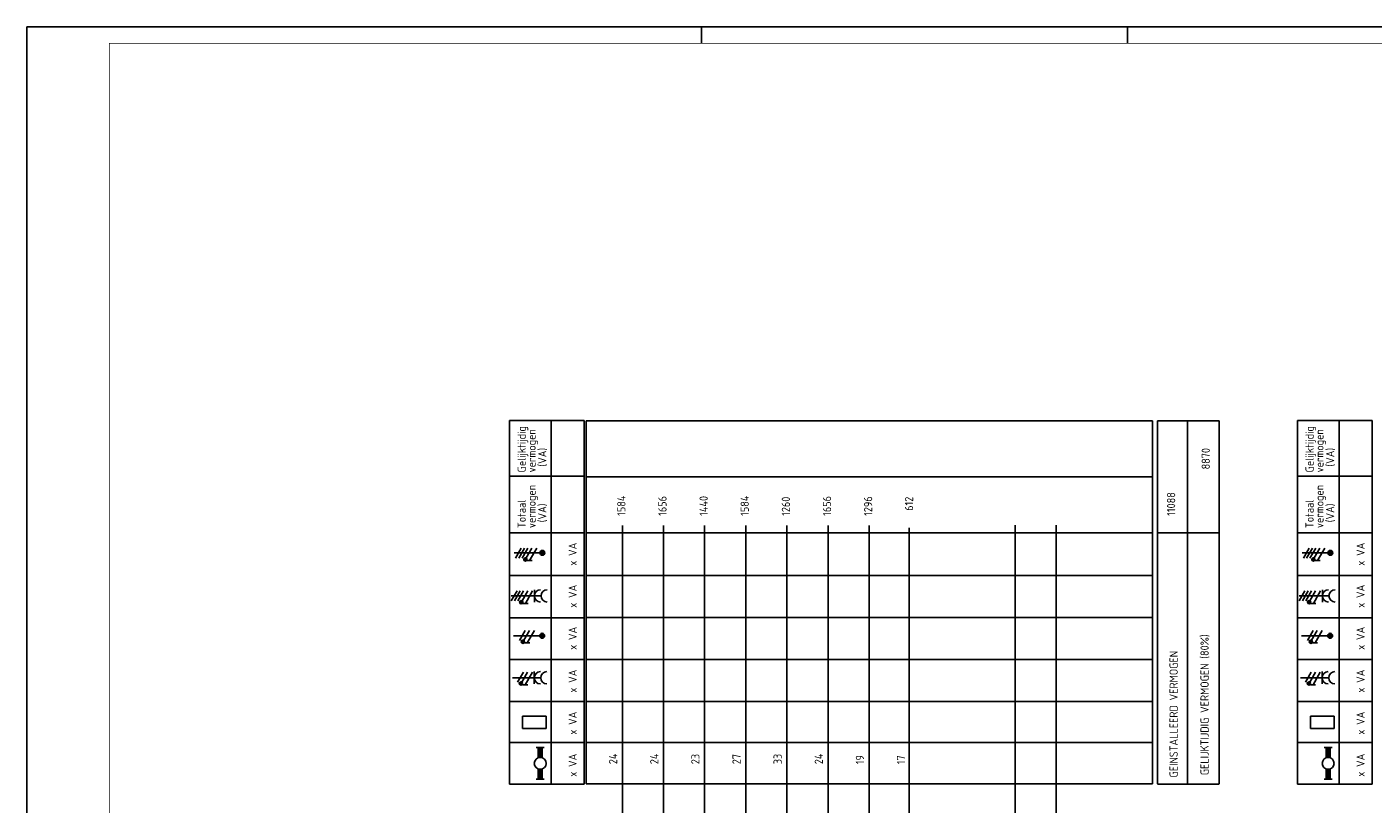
# Model space of a CAD drawing. Header units: millimetres. Extents: x 0 to 1189, y 0 to 841.
# Tile 3 of 8: x 0 to 409, y 605 to 841. Entities that reach past the tile are written whole.
import ezdxf
from ezdxf.enums import TextEntityAlignment as Align

# ---------------------------------------------------------------- set-up
doc = ezdxf.new("R2010")
doc.units = ezdxf.units.MM
for name, color, linetype in [('1', 7, 'CONTINUOUS'), ('40', 1, 'CONTINUOUS'), ('70', 1, 'CONTINUOUS'), ('71', 2, 'CONTINUOUS'), ('BLOKASP', 9, 'CONTINUOUS'), ('LIJN018', 210, 'CONTINUOUS'), ('LIJN025', 10, 'CONTINUOUS'), ('LIJN035', 50, 'CONTINUOUS'), ('LIJN050', 90, 'CONTINUOUS'), ('TEKST25', 10, 'CONTINUOUS'), ('TEKST35', 50, 'CONTINUOUS'), ('TEKST50', 90, 'CONTINUOUS')]:
    doc.layers.add(name, color=color, linetype=linetype)
doc.styles.add('ISO', font='ISO.SHX')
doc.styles.add('NEN', font='iso.shx')
doc.styles.add('ROMAND', font='romand')

# ---------------------------------------------------------------- blocks, each defined once
blk = doc.blocks.new('RWS035')
at = {"layer": '71'}
for p, q in [((-2, 8), (2, 8)), ((-1, 2.83), (-1, 8)), ((1, 2.83), (1, 8)), ((-1, -2.83), (-1, -8)), ((1, -2.83), (1, -8)), ((2, -8), (-2, -8))]:
    blk.add_line(p, q, dxfattribs=at)
blk.add_circle((0, 0), 3, dxfattribs=at)
for points in [[(-1, 3), (1, 3), (-1, 8), (1, 8)], [(-1, 3), (-1, 2.9), (0, 3)], [(1, 2.9), (1, 3), (0.1, 3)], [(-1, -3), (-1, -2.9), (-0.1, -3)], [(-1, -8), (1, -8), (-1, -3), (1, -3)], [(1, -3), (1, -2.9), (0.1, -3)]]:
    blk.add_solid(points, dxfattribs=at)
blk = doc.blocks.new('A0')
at = {"layer": 'LIJN025'}
for p, q in [((205, 836), (205, 841)), ((334.5, 836), (334.5, 841))]:
    blk.add_line(p, q, dxfattribs=at)
blk.add_lwpolyline([(1189, 841), (1189, 0), (0, 0), (0, 841)], close=True, dxfattribs=at)
at = {"layer": 'LIJN050', "const_width": 0.2}
blk.add_lwpolyline([(1184, 836), (25, 836), (25, 5), (1184, 5)], close=True, dxfattribs=at)
at = {"layer": 'TEKST25', "style": 'ROMAND', "width": 2.899115}
blk.add_attdef('STATUS', text='', height=2.5, dxfattribs=at).set_placement((1143, 71.5), (1182, 71.5), align=Align.FIT)
at = {"layer": 'TEKST25', "style": 'ISO'}
for tag, p in [('E', (1144.25, 66)), ('NAAM-E', (1155.75, 66)), ('DATUM-E', (1174, 66)), ('D', (1144.25, 61)), ('NAAM-D', (1155.75, 61)), ('DATUM-D', (1174, 61)), ('C', (1144.25, 56)), ('NAAM-C', (1155.75, 56)), ('DATUM-C', (1174, 56)), ('B', (1144.25, 51)), ('NAAM-B', (1155.75, 51)), ('DATUM-B', (1174, 51)), ('A', (1144.25, 46)), ('NAAM-A', (1155.75, 46)), ('DATUM-A', (1174, 46))]:
    blk.add_attdef(tag, text='', height=2.5, dxfattribs=at).set_placement(p, align=Align.CENTER)
for tag, p in [('DATUM', (1021.75, 36.25)), ('SCHAAL', (1057, 36.25)), ('GETEKEND', (1087.25, 36.25)), ('GECONTOL.', (1122, 36.25)), ('FORMAAT', (1152.25, 28.25))]:
    blk.add_attdef(tag, p, '', height=2.5, dxfattribs=at)
at = {"layer": 'TEKST35', "style": 'ISO'}
for tag, p in [('PROJECT', (1023.5, 72.5)), ('PLAATS', (1023.5, 63.5)), ('INSTALLATIE-REGEL1', (1023.5, 52.5)), ('INSTALLATIE-REGEL2', (1023.5, 43.5))]:
    blk.add_attdef(tag, p, '', height=4, dxfattribs=at)
blk.add_attdef('PROJ.NR.', text='', height=4, dxfattribs=at).set_placement((1170, 23), align=Align.CENTER)
at = {"layer": 'TEKST50', "style": 'ISO'}
blk.add_attdef('FILE-NAAM', text='', height=5, dxfattribs=at).set_placement((1162.5, 7.5), align=Align.CENTER)

msp = doc.modelspace()

# ---------------------------------------------------------------- linework, layer by layer
at = {"layer": '1', "color": 1}
for p, q in [((150.21, 682.57), (148.46, 679.53)), ((151.21, 682.57), (149.46, 679.53)), ((152.21, 682.57), (150.46, 679.53)), ((153.46, 682.57), (151.74, 679.58)), ((154.96, 682.57), (152.78, 678.78)), ((148.94, 669.57), (147.19, 666.53)), ((149.94, 669.57), (148.19, 666.53)), ((150.94, 669.57), (149.19, 666.53)), ((152.19, 669.57), (150.47, 666.58)), ((153.69, 669.57), (151.51, 665.78)), ((151.46, 657.55), (149.71, 654.52)), ((152.71, 657.55), (150.98, 654.56)), ((154.21, 657.55), (152.02, 653.76)), ((150.86, 644.85), (149.11, 641.82)), ((152.11, 644.85), (150.38, 641.86)), ((153.61, 644.85), (151.42, 641.06))]:
    msp.add_line(p, q, dxfattribs=at)
for centre in [(151.5, 679.14), (150.23, 666.14), (150.74, 654.12), (150.14, 641.42)]:
    msp.add_circle(centre, 0.5, dxfattribs=at)
at = {"layer": '70'}
for p, q in [((153.55, 678.78), (152, 678.78)), ((152.28, 665.78), (150.73, 665.78)), ((152.8, 653.76), (151.25, 653.76)), ((152.2, 641.06), (150.65, 641.06))]:
    msp.add_line(p, q, dxfattribs=at)
at = {"layer": '70', "const_width": 0.5}
for points in [[(151.25, 679.14, 1), (151.75, 679.14, 1)], [(149.98, 666.14, 1), (150.48, 666.14, 1)], [(150.49, 654.12, 1), (150.99, 654.12, 1)], [(149.89, 641.42, 1), (150.39, 641.42, 1)]]:
    msp.add_lwpolyline(points, format="xyb", close=True, dxfattribs=at)
at = {"layer": '71'}
for p, q in [((147.15, 668.04), (156.24, 668.04)), ((154.24, 666.16), (154.24, 669.92)), ((147.56, 643.15), (156.16, 643.15)), ((154.16, 641.27), (154.16, 645.03)), ((150.62, 631.46), (157.81, 631.46)), ((150.62, 627.7), (150.62, 631.46)), ((157.81, 627.7), (157.81, 631.46)), ((150.62, 627.7), (157.81, 627.7))]:
    msp.add_line(p, q, dxfattribs=at)
for centre, radius in [((156.65, 681.13), 0.75), ((156.65, 681.13), 0.5), ((156.65, 681.13), 0.25), ((156.58, 655.93), 0.75), ((156.58, 655.93), 0.5), ((156.58, 655.93), 0.25)]:
    msp.add_circle(centre, radius, dxfattribs=at)
for centre in [(156.12, 668.04), (158.12, 668.04), (156.04, 643.15), (158.04, 643.15)]:
    msp.add_arc(centre, 1.88, 90, 270, dxfattribs=at)
at = {"layer": 'BLOKASP', "color": 9, "linetype": 'Continuous'}
for p, q in [((386.12, 610.85), (386.12, 721.33)), ((386.12, 721.33), (408.79, 721.33)), ((398.79, 610.85), (398.79, 721.33)), ((408.79, 610.85), (408.79, 721.33)), ((386.12, 704.41), (408.79, 704.41)), ((386.12, 687.17), (408.79, 687.17)), ((386.12, 674.29), (408.79, 674.29)), ((386.12, 661.42), (408.79, 661.42)), ((386.12, 648.71), (408.79, 648.71)), ((386.12, 635.93), (408.79, 635.93)), ((386.12, 623.49), (408.79, 623.49)), ((386.12, 610.85), (408.79, 610.85))]:
    msp.add_line(p, q, dxfattribs=at)
at = {"layer": 'BLOKASP', "color": 9}
for p, q in [((395.59, 681.13), (387.51, 681.13)), ((389.66, 682.57), (387.91, 679.53)), ((390.66, 682.57), (388.91, 679.53)), ((391.66, 682.57), (389.91, 679.53)), ((392.91, 682.57), (391.18, 679.58)), ((394.41, 682.57), (392.22, 678.78)), ((393, 678.78), (391.45, 678.78)), ((386.6, 668.04), (395.69, 668.04)), ((388.39, 669.57), (386.64, 666.53)), ((389.39, 669.57), (387.64, 666.53)), ((390.39, 669.57), (388.64, 666.53)), ((391.64, 669.57), (389.91, 666.58)), ((393.14, 669.57), (390.95, 665.78)), ((393.69, 666.16), (393.69, 669.92)), ((391.73, 665.78), (390.18, 665.78)), ((395.53, 655.93), (387.33, 655.93)), ((390.9, 657.55), (389.15, 654.52)), ((392.15, 657.55), (390.43, 654.56)), ((393.65, 657.55), (391.47, 653.76)), ((392.24, 653.76), (390.69, 653.76)), ((387, 643.15), (395.6, 643.15)), ((390.3, 644.85), (388.55, 641.82)), ((391.55, 644.85), (389.83, 641.86)), ((393.05, 644.85), (390.87, 641.06)), ((393.6, 641.27), (393.6, 645.03)), ((391.64, 641.06), (390.09, 641.06)), ((390.06, 627.7), (390.06, 631.46)), ((390.06, 631.46), (397.25, 631.46)), ((397.25, 627.7), (397.25, 631.46)), ((390.06, 627.7), (397.25, 627.7))]:
    msp.add_line(p, q, dxfattribs=at)
at = {"layer": 'BLOKASP'}
for p, q in [((394.24, 621.93), (396.64, 621.93)), ((394.84, 618.83), (394.84, 621.93)), ((396.04, 618.83), (396.04, 621.93)), ((394.84, 615.43), (394.84, 612.33)), ((396.04, 615.43), (396.04, 612.33)), ((396.64, 612.33), (394.24, 612.33))]:
    msp.add_line(p, q, dxfattribs=at)
at = {"layer": 'BLOKASP', "color": 9, "const_width": 0.5}
for points in [[(390.69, 679.14, 1), (391.19, 679.14, 1)], [(389.42, 666.14, 1), (389.92, 666.14, 1)], [(389.93, 654.12, 1), (390.43, 654.12, 1)], [(389.33, 641.42, 1), (389.83, 641.42, 1)]]:
    msp.add_lwpolyline(points, format="xyb", close=True, dxfattribs=at)
at = {"layer": 'BLOKASP', "color": 9}
for centre, radius in [((390.94, 679.14), 0.5), ((396.09, 681.13), 0.75), ((396.09, 681.13), 0.5), ((396.09, 681.13), 0.25), ((389.67, 666.14), 0.5), ((390.18, 654.12), 0.5), ((396.03, 655.93), 0.75), ((396.03, 655.93), 0.5), ((396.03, 655.93), 0.25), ((389.58, 641.42), 0.5)]:
    msp.add_circle(centre, radius, dxfattribs=at)
at = {"layer": 'BLOKASP'}
msp.add_circle((395.44, 617.13), 1.8, dxfattribs=at)
at = {"layer": 'BLOKASP', "color": 9}
for centre in [(395.57, 668.04), (397.57, 668.04), (395.48, 643.15), (397.48, 643.15)]:
    msp.add_arc(centre, 1.88, 90, 270, dxfattribs=at)
at = {"layer": 'BLOKASP'}
for points in [[(394.84, 618.93), (396.04, 618.93), (394.84, 621.93), (396.04, 621.93)], [(394.84, 618.93), (394.84, 618.87), (395.44, 618.93)], [(396.04, 618.87), (396.04, 618.93), (395.5, 618.93)], [(394.84, 615.33), (394.84, 615.39), (395.38, 615.33)], [(394.84, 612.33), (396.04, 612.33), (394.84, 615.33), (396.04, 615.33)], [(396.04, 615.33), (396.04, 615.39), (395.5, 615.33)]]:
    msp.add_solid(points, dxfattribs=at)
at = {"layer": 'LIJN018', "color": 9, "linetype": 'Continuous'}
for p, q in [((169.95, 721.23), (342.09, 721.23)), ((169.95, 610.88), (169.95, 721.23)), ((169.95, 704.23), (342.09, 704.23)), ((169.95, 687.26), (342.09, 687.26)), ((169.95, 674.26), (342.09, 674.26)), ((169.95, 661.48), (342.09, 661.48)), ((169.95, 648.68), (342.09, 648.68)), ((169.95, 635.98), (342.09, 635.98)), ((169.95, 623.48), (342.09, 623.48)), ((169.95, 610.88), (342.09, 610.88))]:
    msp.add_line(p, q, dxfattribs=at)
at = {"layer": 'LIJN018', "color": 9}
msp.add_line((342.09, 610.88), (342.09, 721.23), dxfattribs=at)
at = {"layer": 'LIJN025', "linetype": 'Continuous'}
for p, q in [((146.68, 610.85), (146.68, 721.33)), ((146.68, 721.33), (169.35, 721.33)), ((159.35, 610.85), (159.35, 721.33)), ((169.35, 610.85), (169.35, 721.33)), ((343.53, 610.95), (343.53, 721.26)), ((343.53, 721.26), (362.32, 721.26)), ((352.69, 610.95), (352.69, 721.1)), ((362.32, 610.95), (362.32, 721.26)), ((146.68, 704.41), (169.35, 704.41)), ((146.68, 687.17), (169.35, 687.17)), ((343.53, 687.26), (362.32, 687.26)), ((146.68, 674.29), (169.35, 674.29)), ((146.68, 661.42), (169.35, 661.42)), ((146.68, 648.71), (169.35, 648.71)), ((146.68, 635.93), (169.35, 635.93)), ((146.68, 623.49), (169.35, 623.49)), ((146.68, 610.85), (169.35, 610.85))]:
    msp.add_line(p, q, dxfattribs=at)
at = {"layer": 'LIJN025'}
msp.add_line((343.53, 610.85), (362.32, 610.85), dxfattribs=at)
at = {"layer": 'LIJN035'}
for p, q in [((180.95, 476.9), (180.95, 689.44)), ((193.45, 476.9), (193.45, 689.44)), ((205.95, 476.9), (205.95, 689.44)), ((218.45, 476.9), (218.45, 689.44)), ((230.95, 476.9), (230.95, 689.44)), ((243.45, 476.9), (243.45, 689.44)), ((255.95, 476.9), (255.95, 689.44)), ((268.16, 493.77), (268.16, 688.77)), ((300.28, 476.98), (300.28, 689.53)), ((312.78, 476.98), (312.78, 689.53)), ((156.15, 681.13), (148.07, 681.13)), ((156.08, 655.93), (147.88, 655.93))]:
    msp.add_line(p, q, dxfattribs=at)

# ---------------------------------------------------------------- block references
at = {"layer": 'LIJN025'}
msp.add_blockref('A0', (0, 0), dxfattribs=at)
at = {"layer": 'LIJN035', "xscale": 0.6000000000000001, "yscale": 0.6000000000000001, "zscale": 0.6000000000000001}
msp.add_blockref('RWS035', (155.99, 617.13), dxfattribs=at)

# ---------------------------------------------------------------- texts
at = {"layer": '40', "linetype": 'Continuous', "style": 'NEN'}
for s, p in [('Gelijktijdig', (151.6, 705.58)), ('vermogen', (154.6, 705.58)), ('(VA)', (157.85, 707.33)), ('vermogen', (154.6, 688.66)), ('Totaal', (151.6, 688.66)), ('(VA)', (157.85, 690.41)), ('x VA', (167.1, 677.22)), ('x VA', (167.1, 664.44)), ('x VA', (167.1, 651.66)), ('x VA', (167.1, 638.64)), ('x VA', (167.1, 625.86)), ('x VA', (167.1, 613.08))]:
    msp.add_text(s, height=2.5, rotation=90, dxfattribs=at).set_placement(p)
at = {"layer": '40', "style": 'NEN'}
for s, p in [('8870', (359.5, 709.75)), ('GELIJKTIJDIG VERMOGEN (80%)', (359.13, 634.95)), ('GEINSTALLEERD VERMOGEN', (349.73, 632.08))]:
    msp.add_text(s, height=2.5, rotation=90, dxfattribs=at).set_placement(p, align=Align.CENTER)
for s, p in [('1584', (181.89, 692.39)), ('1656', (194.39, 692.39)), ('1440', (206.89, 692.39)), ('1584', (219.39, 692.39)), ('1260', (231.89, 692.39)), ('1656', (244.39, 692.39)), ('1296', (256.89, 692.39)), ('11088', (348.97, 692.39)), (' 612', (269.33, 692.48)), ('24', (179.39, 616.89)), ('24', (191.89, 616.89)), ('23', (204.39, 616.89)), ('27', (216.89, 616.89)), ('33', (229.39, 616.89)), ('24', (241.89, 616.89)), ('19', (254.39, 616.89)), ('17', (266.87, 616.89))]:
    msp.add_text(s, height=2.5, rotation=90, dxfattribs=at).set_placement(p)
at = {"layer": 'BLOKASP', "color": 9, "linetype": 'Continuous', "style": 'NEN'}
for s, p in [('Gelijktijdig', (391.04, 705.58)), ('vermogen', (394.04, 705.58)), ('(VA)', (397.29, 707.33)), ('vermogen', (394.04, 688.66)), ('Totaal', (391.04, 688.66)), ('(VA)', (397.29, 690.41)), ('x VA', (406.54, 677.22)), ('x VA', (406.54, 664.44)), ('x VA', (406.54, 651.66)), ('x VA', (406.54, 638.64)), ('x VA', (406.54, 625.86)), ('x VA', (406.54, 613.08))]:
    msp.add_text(s, height=2.5, rotation=90, dxfattribs=at).set_placement(p)

doc.saveas('drawing.dxf')
